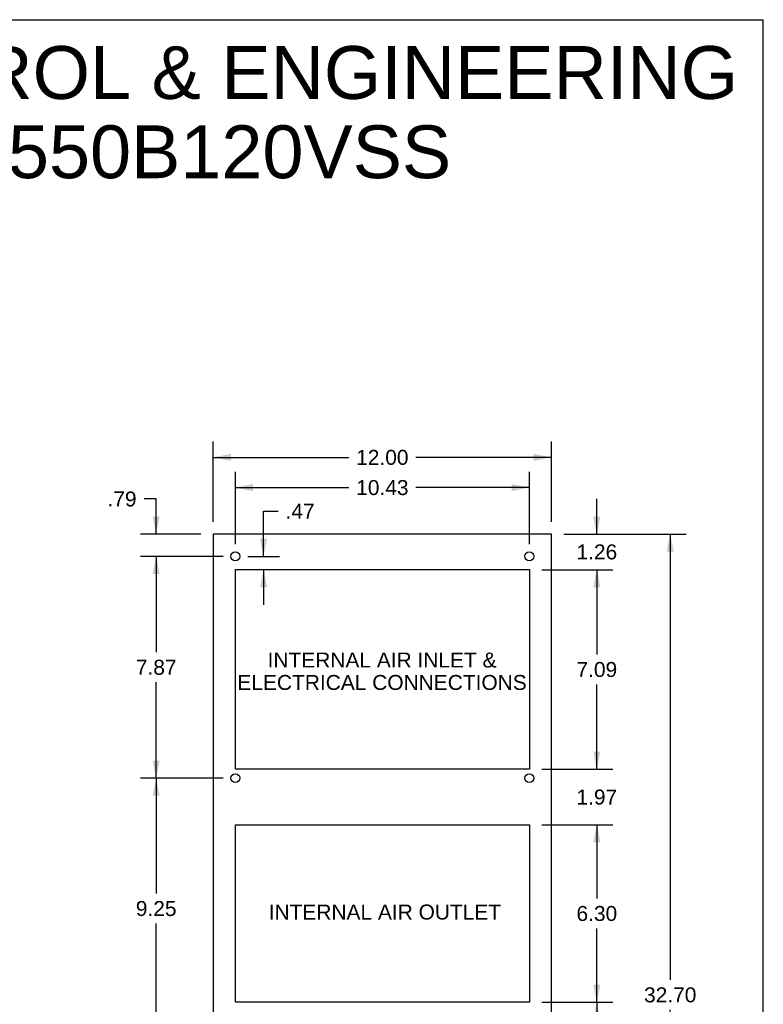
# Model space of a CAD drawing. Header units: inches. Extents: x 0 to 106, y 0 to 69.
# Tile 8 of 8: x 80 to 106, y 34 to 69. Entities that reach past the tile are written whole.
import ezdxf

# ---------------------------------------------------------------- set-up
doc = ezdxf.new("R2010")
doc.units = ezdxf.units.IN
doc.header["$LTSCALE"] = 5.84375
doc.header["$MEASUREMENT"] = 0
doc.layers.get('0').update_dxf_attribs({"linetype": 'CONTINUOUS'})
doc.layers.add('DIMENSIONS', color=7, linetype='CONTINUOUS')
doc.styles.get("Standard").update_dxf_attribs({"font": 'arial.ttf'})
doc.dimstyles.new('DIMSTYLE_2', dxfattribs={"dimtxt": 0.53125, "dimasz": 0.625, "dimexe": 0.09, "dimexo": 0.07, "dimgap": 0.0425, "dimtad": 0, "dimtih": 1, "dimtoh": 1, "dimzin": 4, "dimdsep": 46, "dimtxsty": 'Standard', "dimblk": '_FILLED', "dimblk1": '_FILLED', "dimblk2": '_FILLED', "dimcen": 0.09, "dimazin": 1, "dimtfac": 1, "dimtdec": 3, "dimtofl": 0, "dimtmove": 0, "dimatfit": 3, "dimldrblk": '_FILLED', "dimfxl": 0, "dimtolj": 1, "dimtzin": 4, "dimarcsym": 0})

# ---------------------------------------------------------------- blocks, each defined once
blk = doc.blocks.new('_FILLED')
at = {"color": 0, "linetype": 'ByBlock'}
blk.add_solid([(0, 0), (-1, 0.2), (-1, -0.2)], dxfattribs=at)
blk = doc.blocks.new('*D4')
at = {"layer": 'DIMENSIONS', "color": 2, "linetype": 'Continuous'}
for p, q in [((86.732, 50.927), (86.732, 53.779)), ((98.732, 50.927), (98.732, 53.779)), ((86.732, 53.216), (91.538, 53.216)), ((98.732, 53.216), (93.926, 53.216))]:
    blk.add_line(p, q, dxfattribs=at)
at = {"layer": 'DIMENSIONS', "color": 2, "linetype": 'Continuous', "xscale": 0.625, "yscale": 0.625, "zscale": 0.625, "rotation": 180}
blk.add_blockref('_FILLED', (86.732, 53.216), dxfattribs=at)
at = {"layer": 'DIMENSIONS', "color": 2, "linetype": 'Continuous', "xscale": 0.625, "yscale": 0.625, "zscale": 0.625}
blk.add_blockref('_FILLED', (98.732, 53.216), dxfattribs=at)
at = {"layer": 'DIMENSIONS', "color": 2, "linetype": 'Continuous', "insert": (92.732, 53.482), "char_height": 0.5312, "width": 1.85641, "attachment_point": 2, "line_spacing_factor": 0.9}
blk.add_mtext('12.00', dxfattribs=at)
blk = doc.blocks.new('*D5')
at = {"layer": 'DIMENSIONS', "color": 2, "linetype": 'Continuous'}
for p, q in [((99.17, 50.489), (103.509, 50.489)), ((102.947, 50.489), (102.947, 34.671)), ((102.947, 17.789), (102.947, 33.608)), ((99.17, 17.789), (103.509, 17.789))]:
    blk.add_line(p, q, dxfattribs=at)
at = {"layer": 'DIMENSIONS', "color": 2, "linetype": 'Continuous', "xscale": 0.625, "yscale": 0.625, "zscale": 0.625}
for p, rotation in [((102.947, 50.489), 90), ((102.947, 17.789), 270)]:
    blk.add_blockref('_FILLED', p, dxfattribs=dict(at, rotation=rotation))
at = {"layer": 'DIMENSIONS', "color": 2, "linetype": 'Continuous', "insert": (102.947, 34.405), "char_height": 0.5312, "width": 1.85641, "attachment_point": 2, "line_spacing_factor": 0.9}
blk.add_mtext('32.70', dxfattribs=at)
blk = doc.blocks.new('*D7')
at = {"layer": 'DIMENSIONS', "color": 2, "linetype": 'Continuous'}
for p, q in [((87.079, 41.828), (84.145, 41.828)), ((84.707, 41.828), (84.707, 37.734)), ((84.707, 32.577), (84.707, 36.672)), ((87.079, 32.577), (84.145, 32.577))]:
    blk.add_line(p, q, dxfattribs=at)
at = {"layer": 'DIMENSIONS', "color": 2, "linetype": 'Continuous', "xscale": 0.625, "yscale": 0.625, "zscale": 0.625}
for p, rotation in [((84.707, 41.828), 90), ((84.707, 32.577), 270)]:
    blk.add_blockref('_FILLED', p, dxfattribs=dict(at, rotation=rotation))
at = {"layer": 'DIMENSIONS', "color": 2, "linetype": 'Continuous', "insert": (84.707, 37.469), "char_height": 0.5312, "width": 1.44366, "attachment_point": 2, "line_spacing_factor": 0.9}
blk.add_mtext('9.25', dxfattribs=at)
blk = doc.blocks.new('*D8')
at = {"layer": 'DIMENSIONS', "color": 2, "linetype": 'Continuous'}
for p, q in [((87.079, 49.702), (84.145, 49.702)), ((84.707, 49.702), (84.707, 46.297)), ((84.707, 41.828), (84.707, 45.234)), ((87.079, 41.828), (84.145, 41.828))]:
    blk.add_line(p, q, dxfattribs=at)
at = {"layer": 'DIMENSIONS', "color": 2, "linetype": 'Continuous', "xscale": 0.625, "yscale": 0.625, "zscale": 0.625}
for p, rotation in [((84.707, 49.702), 90), ((84.707, 41.828), 270)]:
    blk.add_blockref('_FILLED', p, dxfattribs=dict(at, rotation=rotation))
at = {"layer": 'DIMENSIONS', "color": 2, "linetype": 'Continuous', "insert": (84.707, 46.031), "char_height": 0.5312, "width": 1.44366, "attachment_point": 2, "line_spacing_factor": 0.9}
blk.add_mtext('7.87', dxfattribs=at)
blk = doc.blocks.new('*D9')
at = {"layer": 'DIMENSIONS', "color": 2, "linetype": 'Continuous'}
for p, q in [((84.707, 51.739), (84.275, 51.739)), ((84.707, 50.489), (84.707, 51.739)), ((86.295, 50.489), (84.145, 50.489)), ((87.079, 49.702), (84.145, 49.702)), ((84.707, 49.702), (84.707, 48.452))]:
    blk.add_line(p, q, dxfattribs=at)
at = {"layer": 'DIMENSIONS', "color": 2, "linetype": 'Continuous', "xscale": 0.625, "yscale": 0.625, "zscale": 0.625}
for p, rotation in [((84.707, 50.489), 270), ((84.707, 49.702), 90)]:
    blk.add_blockref('_FILLED', p, dxfattribs=dict(at, rotation=rotation))
at = {"layer": 'DIMENSIONS', "color": 2, "linetype": 'Continuous', "insert": (84.01, 52.005), "char_height": 0.5312, "width": 1.0309, "attachment_point": 3, "line_spacing_factor": 0.9}
blk.add_mtext('.79', dxfattribs=at)
blk = doc.blocks.new('*D11')
at = {"layer": 'DIMENSIONS', "color": 2, "linetype": 'Continuous'}
for p, q in [((87.516, 50.14), (87.516, 52.707)), ((97.949, 50.14), (97.949, 52.707)), ((87.516, 52.144), (91.539, 52.144)), ((97.949, 52.144), (93.926, 52.144))]:
    blk.add_line(p, q, dxfattribs=at)
at = {"layer": 'DIMENSIONS', "color": 2, "linetype": 'Continuous', "xscale": 0.625, "yscale": 0.625, "zscale": 0.625, "rotation": 180}
blk.add_blockref('_FILLED', (87.516, 52.144), dxfattribs=at)
at = {"layer": 'DIMENSIONS', "color": 2, "linetype": 'Continuous', "xscale": 0.625, "yscale": 0.625, "zscale": 0.625}
blk.add_blockref('_FILLED', (97.949, 52.144), dxfattribs=at)
at = {"layer": 'DIMENSIONS', "color": 2, "linetype": 'Continuous', "insert": (92.733, 52.41), "char_height": 0.5312, "width": 1.85641, "attachment_point": 2, "line_spacing_factor": 0.9}
blk.add_mtext('10.43', dxfattribs=at)
blk = doc.blocks.new('*D12')
at = {"layer": 'DIMENSIONS', "color": 2, "linetype": 'Continuous'}
for p, q in [((100.343, 50.489), (100.343, 51.739)), ((99.17, 50.489), (100.905, 50.489)), ((98.387, 49.23), (100.905, 49.23)), ((100.343, 49.23), (100.343, 47.98))]:
    blk.add_line(p, q, dxfattribs=at)
at = {"layer": 'DIMENSIONS', "color": 2, "linetype": 'Continuous', "xscale": 0.625, "yscale": 0.625, "zscale": 0.625}
for p, rotation in [((100.343, 50.489), 270), ((100.343, 49.23), 90)]:
    blk.add_blockref('_FILLED', p, dxfattribs=dict(at, rotation=rotation))
at = {"layer": 'DIMENSIONS', "color": 2, "linetype": 'Continuous', "insert": (100.343, 50.126), "char_height": 0.5312, "width": 1.44366, "attachment_point": 2, "line_spacing_factor": 0.9}
blk.add_mtext('1.26', dxfattribs=at)
blk = doc.blocks.new('*D13')
at = {"layer": 'DIMENSIONS', "color": 2, "linetype": 'Continuous'}
for p, q in [((98.387, 49.23), (100.905, 49.23)), ((100.343, 49.23), (100.343, 46.219)), ((100.343, 42.144), (100.343, 45.156)), ((98.387, 42.144), (100.905, 42.144))]:
    blk.add_line(p, q, dxfattribs=at)
at = {"layer": 'DIMENSIONS', "color": 2, "linetype": 'Continuous', "xscale": 0.625, "yscale": 0.625, "zscale": 0.625}
for p, rotation in [((100.343, 49.23), 90), ((100.343, 42.144), 270)]:
    blk.add_blockref('_FILLED', p, dxfattribs=dict(at, rotation=rotation))
at = {"layer": 'DIMENSIONS', "color": 2, "linetype": 'Continuous', "insert": (100.343, 45.953), "char_height": 0.5312, "width": 1.44366, "attachment_point": 2, "line_spacing_factor": 0.9}
blk.add_mtext('7.09', dxfattribs=at)
blk = doc.blocks.new('*D14')
at = {"layer": 'DIMENSIONS', "color": 2, "linetype": 'Continuous'}
for p, q in [((100.343, 42.144), (100.343, 43.394)), ((98.387, 42.144), (100.905, 42.144)), ((98.387, 40.176), (100.905, 40.176)), ((100.343, 40.176), (100.343, 38.926))]:
    blk.add_line(p, q, dxfattribs=at)
at = {"layer": 'DIMENSIONS', "color": 2, "linetype": 'Continuous', "xscale": 0.625, "yscale": 0.625, "zscale": 0.625}
for p, rotation in [((100.343, 42.144), 270), ((100.343, 40.176), 90)]:
    blk.add_blockref('_FILLED', p, dxfattribs=dict(at, rotation=rotation))
at = {"layer": 'DIMENSIONS', "color": 2, "linetype": 'Continuous', "insert": (100.343, 41.426), "char_height": 0.5312, "width": 1.44366, "attachment_point": 2, "line_spacing_factor": 0.9}
blk.add_mtext('1.97', dxfattribs=at)
blk = doc.blocks.new('*D15')
at = {"layer": 'DIMENSIONS', "color": 2, "linetype": 'Continuous'}
for p, q in [((98.387, 40.176), (100.905, 40.176)), ((100.343, 40.176), (100.343, 37.558)), ((100.343, 33.877), (100.343, 36.496)), ((98.387, 33.877), (100.905, 33.877))]:
    blk.add_line(p, q, dxfattribs=at)
at = {"layer": 'DIMENSIONS', "color": 2, "linetype": 'Continuous', "xscale": 0.625, "yscale": 0.625, "zscale": 0.625}
for p, rotation in [((100.343, 40.176), 90), ((100.343, 33.877), 270)]:
    blk.add_blockref('_FILLED', p, dxfattribs=dict(at, rotation=rotation))
at = {"layer": 'DIMENSIONS', "color": 2, "linetype": 'Continuous', "insert": (100.343, 37.293), "char_height": 0.5312, "width": 1.44366, "attachment_point": 2, "line_spacing_factor": 0.9}
blk.add_mtext('6.30', dxfattribs=at)
blk = doc.blocks.new('*D16')
at = {"layer": 'DIMENSIONS', "color": 2, "linetype": 'Continuous'}
for p, q in [((98.387, 33.877), (100.905, 33.877)), ((100.343, 33.877), (100.343, 26.365)), ((100.343, 17.789), (100.343, 25.302)), ((99.17, 17.789), (100.905, 17.789))]:
    blk.add_line(p, q, dxfattribs=at)
at = {"layer": 'DIMENSIONS', "color": 2, "linetype": 'Continuous', "xscale": 0.625, "yscale": 0.625, "zscale": 0.625}
for p, rotation in [((100.343, 33.877), 90), ((100.343, 17.789), 270)]:
    blk.add_blockref('_FILLED', p, dxfattribs=dict(at, rotation=rotation))
at = {"layer": 'DIMENSIONS', "color": 2, "linetype": 'Continuous', "insert": (100.343, 26.099), "char_height": 0.5312, "width": 1.85641, "attachment_point": 2, "line_spacing_factor": 0.9}
blk.add_mtext('16.09', dxfattribs=at)
blk = doc.blocks.new('*D19')
at = {"layer": 'DIMENSIONS', "color": 2, "linetype": 'Continuous'}
for p, q in [((88.517, 49.702), (88.517, 51.307)), ((88.517, 51.307), (89.032, 51.307)), ((87.954, 49.702), (89.079, 49.702)), ((88.517, 49.23), (88.517, 47.98))]:
    blk.add_line(p, q, dxfattribs=at)
at = {"layer": 'DIMENSIONS', "color": 2, "linetype": 'Continuous', "xscale": 0.625, "yscale": 0.625, "zscale": 0.625}
for p, rotation in [((88.517, 49.702), 270), ((88.517, 49.23), 90)]:
    blk.add_blockref('_FILLED', p, dxfattribs=dict(at, rotation=rotation))
at = {"layer": 'DIMENSIONS', "color": 2, "linetype": 'Continuous', "insert": (89.298, 51.572), "char_height": 0.5312, "width": 1.0309, "attachment_point": 1, "line_spacing_factor": 0.9}
blk.add_mtext('.47', dxfattribs=at)

msp = doc.modelspace()

# ---------------------------------------------------------------- linework, layer by layer
at = {"color": 7, "linetype": 'Continuous'}
for p, q in [((0, 68.75), (106.25, 68.75)), ((106.25, 0), (106.25, 68.75)), ((86.7321, 50.4894), (86.7321, 17.7894)), ((98.7321, 50.4894), (86.7321, 50.4894)), ((98.7321, 17.7894), (98.7321, 50.4894)), ((87.5161, 42.1444), (87.5161, 49.2304)), ((87.5161, 49.2304), (97.9491, 49.2304)), ((97.9491, 49.2304), (97.9491, 42.1444)), ((97.9491, 42.1444), (87.5161, 42.1444)), ((87.5161, 33.8774), (87.5161, 40.1764)), ((87.5161, 40.1764), (97.9491, 40.1764)), ((97.9491, 40.1764), (97.9491, 33.8774)), ((97.9491, 33.8774), (87.5161, 33.8774))]:
    msp.add_line(p, q, dxfattribs=at)
for centre in [(87.5161, 49.7024), (97.9491, 49.7024), (87.5161, 41.8284), (97.9491, 41.8284)]:
    msp.add_circle(centre, 0.156, dxfattribs=at)

# ---------------------------------------------------------------- texts
at = {"layer": 'DIMENSIONS', "color": 2, "linetype": 'Continuous', "attachment_point": 2, "line_spacing_factor": 0.9}
for s, insert, char_height, width in [('SAGINAW CONTROL & ENGINEERING\\PSCE-AC2550B120VSS', (81.6344, 67.8125), 1.875, 47.355948), ('INTERNAL AIR INLET &\\PELECTRICAL CONNECTIONS', (92.7222, 46.2893), 0.53125, 10.249768), ('INTERNAL AIR OUTLET', (92.8229, 37.3444), 0.53125, 8.231413)]:
    msp.add_mtext(s, dxfattribs=dict(at, insert=insert, char_height=char_height, width=width))

# ---------------------------------------------------------------- dimensions: what is measured, and where the dimension line sits
at = {"layer": 'DIMENSIONS', "color": 2, "linetype": 'Continuous'}
dim = msp.add_linear_dim(base=(98.7321, 53.2163), p1=(86.7321, 50.8569), p2=(98.7321, 50.8569), dimstyle='DIMSTYLE_2', dxfattribs=at)
dim.commit()
dim.dimension.update_dxf_attribs({"geometry": '*D4', "text_midpoint": (92.7547, 53.2134), "dimtype": 160})
for base, p1, p2, angle, picture, middle in [((87.5161, 52.1443), (97.9491, 50.0699), (87.5161, 50.0699), 180, '*D11', (92.7552, 52.1414)), ((84.7074, 49.7024), (86.3646, 50.4894), (87.1486, 49.7024), 270, '*D9', (83.5099, 51.7364)), ((100.3428, 49.2304), (99.0996, 50.4894), (98.3166, 49.2304), 270, '*D12', (100.3659, 49.857)), ((88.5168, 49.7024), (87.5161, 49.2304), (87.8836, 49.7024), 90, '*D19', (89.8291, 51.3055)), ((102.9468, 17.7894), (99.0996, 50.4894), (99.0996, 17.7894), 270, '*D5', (102.9457, 34.1365)), ((84.7074, 49.7024), (87.1486, 41.8284), (87.1486, 49.7024), 90, '*D8', (84.7077, 45.7625)), ((100.3428, 42.1444), (98.3166, 49.2304), (98.3166, 42.1444), 270, '*D13', (100.3431, 45.6845)), ((100.3428, 40.1764), (98.3166, 42.1444), (98.3166, 40.1764), 270, '*D14', (100.3659, 41.1575)), ((84.7074, 41.8284), (87.1486, 32.5774), (87.1486, 41.8284), 90, '*D7', (84.7077, 37.2)), ((100.3428, 33.8774), (98.3166, 40.1764), (98.3166, 33.8774), 270, '*D15', (100.3392, 37.024)), ((100.3428, 17.7894), (98.3166, 33.8774), (99.0996, 17.7894), 270, '*D16', (100.3654, 25.8305))]:
    dim = msp.add_linear_dim(base=base, p1=p1, p2=p2, angle=angle, dimstyle='DIMSTYLE_2', dxfattribs=at)
    dim.commit()
    dim.dimension.update_dxf_attribs({"geometry": picture, "text_midpoint": middle, "dimtype": 160})

doc.saveas('drawing.dxf')
